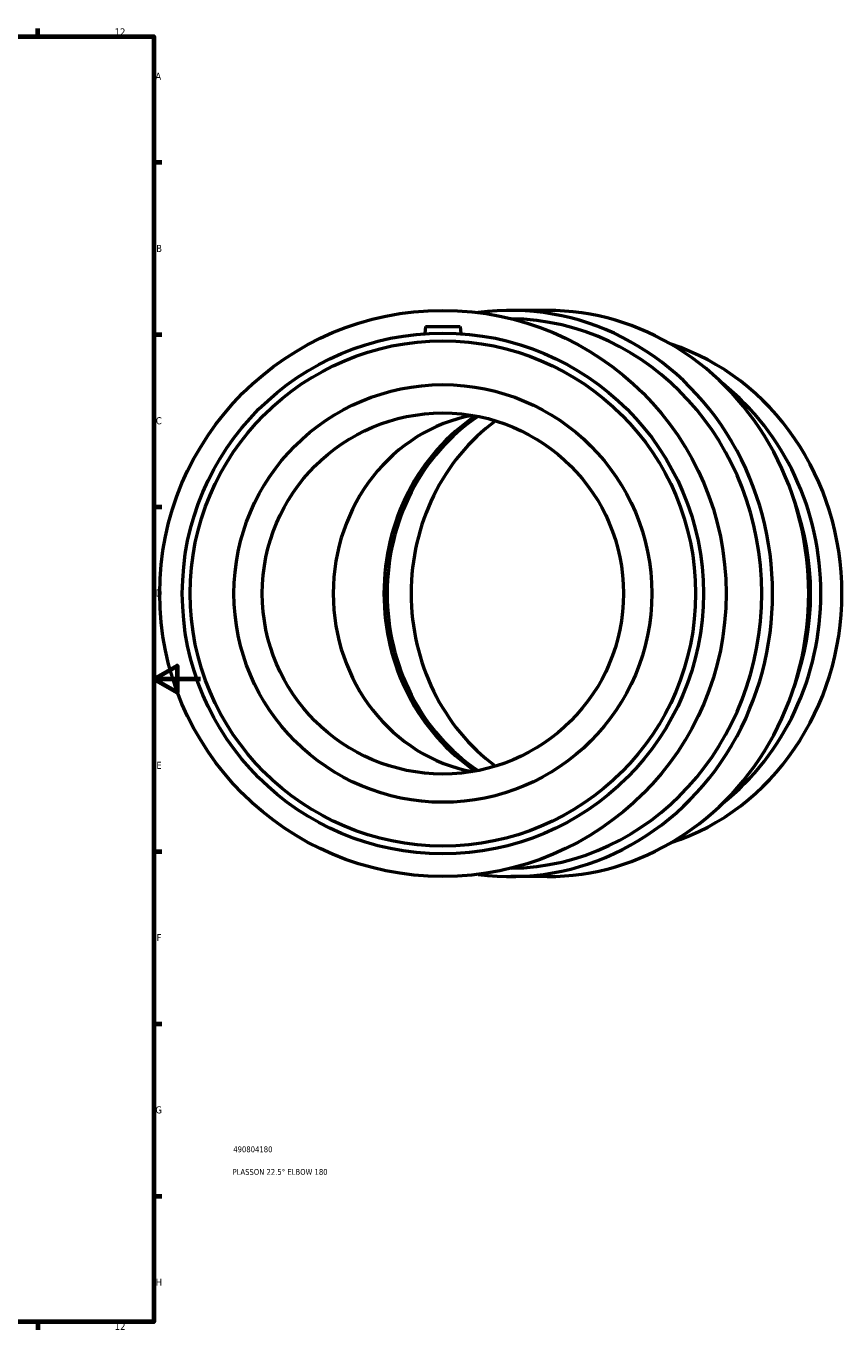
# Model space of a CAD drawing. Header units: millimetres. Extents: x -209 to 1188, y -184 to 1021.
# Tile 5 of 6: x 766 to 1117, y 17 to 578. Entities that reach past the tile are written whole.
import ezdxf

# ---------------------------------------------------------------- set-up
doc = ezdxf.new("R2010")
doc.units = ezdxf.units.MM
for name, color, linetype, lineweight in [('Border (ANSI)', 7, 'Continuous', 70), ('Title (ISO)', 7, 'Continuous', 50), ('Visible (ANSI)', 7, 'Continuous', 50)]:
    doc.layers.add(name, color=color, linetype=linetype, lineweight=lineweight)
doc.styles.add('Note Text (ANSI)', font='tahoma.ttf')
doc.styles.add('Note Text (ISO)', font='tahoma.ttf')

# ---------------------------------------------------------------- blocks, each defined once
blk = doc.blocks.new('Borders Default Border')
at = {"layer": 'Border (ANSI)'}
for p, q in [((770.92, 574), (770.92, 577.45)), ((821, 519.75), (824.45, 519.75)), ((821, 445.5), (824.45, 445.5)), ((821, 371.25), (824.45, 371.25)), ((821, 222.75), (824.45, 222.75)), ((821, 148.5), (824.45, 148.5)), ((821, 74.25), (824.45, 74.25)), ((770.92, 20), (770.92, 16.55))]:
    blk.add_line(p, q, dxfattribs=at)
at = {"layer": 'Border (ANSI)', "flags": 128}
for points in [[(20, 20), (20, 574), (821, 574), (821, 20), (20, 20)], [(841, 297), (821, 297), (831, 302.77), (831, 291.23), (821, 297)]]:
    blk.add_lwpolyline(points, dxfattribs=at)
at = {"layer": 'Border (ANSI)', "attachment_point": 7, "style": 'Note Text (ANSI)'}
for s, insert, char_height in [('12', (804.13, 574.4), 3.048), ('A', (821.63, 555.35), 3.05), ('B', (821.99, 481.1), 3.05), ('C', (821.8, 406.8), 3.05), ('D', (821.81, 332.6), 3.05), ('E', (822.05, 258.35), 3.05), ('F', (822.14, 184.1), 3.05), ('G', (821.66, 109.79), 3.05), ('H', (821.81, 35.6), 3.05), ('12', (804.13, 16.55), 3.048)]:
    blk.add_mtext(s, dxfattribs=dict(at, insert=insert, char_height=char_height))
blk = doc.blocks.new('Title Blocks ISO')
at = {"layer": 'Title (ISO)', "color": 232, "true_color": 0xca0064, "style": 'Note Text (ISO)'}
for tag, p in [('PART_NUMBER_001', (34.16, 73.13)), ('DESCRIPTION_001', (33.84, 63.39))]:
    blk.add_attdef(tag, p, '', height=2.5, dxfattribs=at)

msp = doc.modelspace()

# ---------------------------------------------------------------- linework, layer by layer
at = {"layer": 'Visible (ANSI)'}
for p, q in [((990.353, 455.927), (974.769, 455.927)), ((937.964, 448.927), (937.699, 445.898)), ((937.964, 448.927), (952.964, 448.927)), ((952.964, 448.927), (953.229, 445.898)), ((990.353, 211.927), (974.769, 211.927))]:
    msp.add_line(p, q, dxfattribs=at)
for radius in [122, 112.24, 108.873, 90, 77.8]:
    msp.add_circle((945.464, 333.927), radius, dxfattribs=at)
for centre, major_axis, start_param, end_param in [((974.769, 333.927), (0, -122), 6.1580019, 9.5499614), ((990.353, 333.927), (0, -122), 0, 3.1415927), ((973.402, 333.927), (0, -118.427), 0.0129097, 3.1286829), ((1013.662, 333.927), (0, -112.24), 0.2955403, 2.8460523), ((1004.587, 333.927), (0, 112.24), 3.7755998, 5.6491781), ((970.101, 333.927), (0, 77.8), 0.1653512, 2.9762414), ((1003.238, 333.927), (0, -90), 3.6958224, 5.7289555), ((1004.587, 333.927), (0, -90), 3.7000333, 5.7247447), ((1014.951, 333.927), (0, -90), 3.7390254, 5.6857525), ((1003.298, 333.927), (0, 108.873), 4.3331599, 5.0916181)]:
    msp.add_ellipse(centre, major_axis=major_axis, ratio=0.9238795, start_param=start_param, end_param=end_param, dxfattribs=at)

# ---------------------------------------------------------------- block references
msp.add_blockref('Borders Default Border', (0, 0))
msp.add_blockref('Title Blocks ISO', (821, 20)).add_auto_attribs({'PART_NUMBER_001': '490804180', 'DESCRIPTION_001': 'PLASSON 22.5° ELBOW 180'})

doc.saveas('drawing.dxf')
